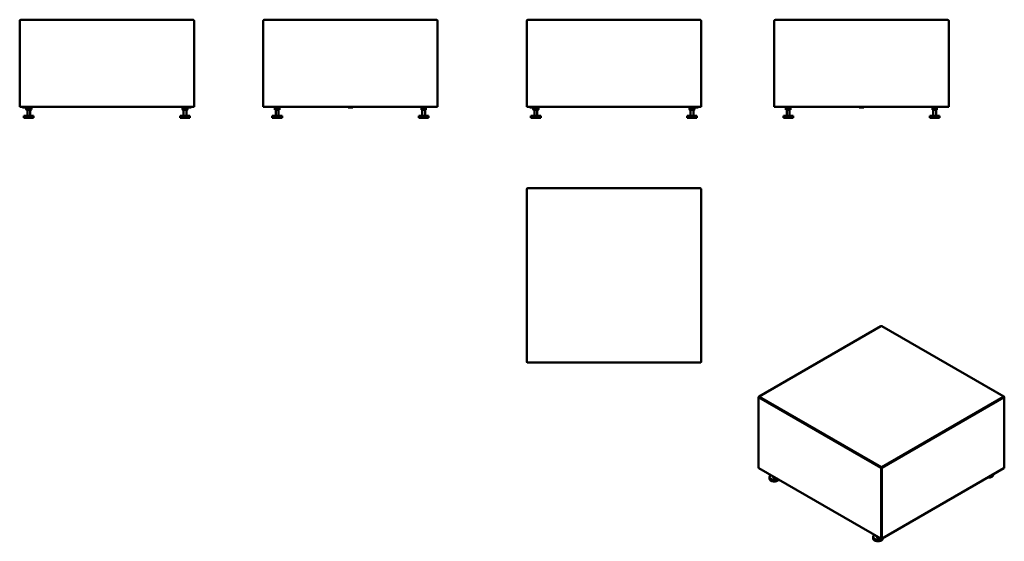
# Model space of a CAD drawing. Header units: millimetres. Extents: x 408 to 3231, y 452 to 1947.
import ezdxf

# ---------------------------------------------------------------- set-up
doc = ezdxf.new("R2010")
doc.units = ezdxf.units.MM
doc.header["$LTSCALE"] = 8
doc.layers.add('Visible (ISO)', color=7, linetype='Continuous', lineweight=50)
doc.layers.add('Visible Narrow (ISO)', color=7, linetype='Continuous', lineweight=35)

msp = doc.modelspace()

# ---------------------------------------------------------------- linework, layer by layer
at = {"layer": 'Visible (ISO)'}
for p, q in [((408.3, 1943.6), (408.3, 1696.6)), ((905.3, 1946.6), (411.3, 1946.6)), ((908.3, 1696.6), (908.3, 1943.6)), ((1106.6, 1943.6), (1106.6, 1696.6)), ((1603.6, 1946.6), (1109.6, 1946.6)), ((1606.6, 1696.6), (1606.6, 1943.6)), ((1862.1, 1943.6), (1862.1, 1696.6)), ((2359.1, 1946.6), (1865.1, 1946.6)), ((2362.1, 1696.6), (2362.1, 1943.6)), ((2571.9, 1943.6), (2571.9, 1696.6)), ((3068.9, 1946.6), (2574.9, 1946.6)), ((3071.9, 1696.6), (3071.9, 1943.6)), ((411.3, 1696.6), (408.3, 1696.6)), ((411.3, 1696.6), (905.3, 1696.6)), ((416.8, 1695.1), (416.8, 1696.6)), ((416.8, 1695.1), (426.3, 1695.1)), ((426.3, 1695.1), (426.3, 1696.6)), ((426.3, 1695.1), (442.3, 1695.1)), ((428.5, 1695.1), (426.8, 1694.2)), ((426.8, 1694.2), (426.8, 1689.3)), ((430.6, 1694.2), (430.6, 1689.3)), ((438.1, 1694.2), (438.1, 1689.3)), ((440.1, 1695.1), (441.8, 1694.2)), ((441.8, 1694.2), (441.8, 1689.3)), ((442.3, 1695.1), (442.3, 1696.6)), ((874.3, 1695.1), (874.3, 1696.6)), ((874.3, 1695.1), (890.3, 1695.1)), ((876.5, 1695.1), (874.8, 1694.2)), ((874.8, 1694.2), (874.8, 1689.3)), ((878.6, 1694.2), (878.6, 1689.3)), ((886.1, 1694.2), (886.1, 1689.3)), ((888.1, 1695.1), (889.8, 1694.2)), ((889.8, 1694.2), (889.8, 1689.3)), ((890.3, 1695.1), (890.3, 1696.6)), ((890.3, 1695.1), (899.8, 1695.1)), ((899.8, 1695.1), (899.8, 1696.6)), ((908.3, 1696.6), (905.3, 1696.6)), ((1109.6, 1696.6), (1106.6, 1696.6)), ((1109.6, 1696.6), (1603.6, 1696.6)), ((1138.6, 1695.1), (1138.6, 1696.6)), ((1138.6, 1695.1), (1154.6, 1695.1)), ((1140.8, 1695.1), (1140.1, 1694.7)), ((1140.1, 1694.2), (1140.1, 1694.7)), ((1140.1, 1694.2), (1140.1, 1689.3)), ((1146.6, 1694.2), (1146.6, 1689.3)), ((1152.4, 1695.1), (1153.1, 1694.7)), ((1153.1, 1694.7), (1153.1, 1694.2)), ((1153.1, 1694.2), (1153.1, 1689.3)), ((1154.6, 1695.1), (1154.6, 1696.6)), ((1350.1, 1695.1), (1350.1, 1696.6)), ((1350.1, 1695.1), (1363.1, 1695.1)), ((1363.1, 1695.1), (1363.1, 1696.6)), ((1558.6, 1695.1), (1558.6, 1696.6)), ((1558.6, 1695.1), (1574.6, 1695.1)), ((1560.8, 1695.1), (1560.1, 1694.7)), ((1560.1, 1694.2), (1560.1, 1694.7)), ((1560.1, 1694.2), (1560.1, 1689.3)), ((1566.6, 1694.2), (1566.6, 1689.3)), ((1572.4, 1695.1), (1573.1, 1694.7)), ((1573.1, 1694.7), (1573.1, 1694.2)), ((1573.1, 1694.2), (1573.1, 1689.3)), ((1574.6, 1695.1), (1574.6, 1696.6)), ((1606.6, 1696.6), (1603.6, 1696.6)), ((1865.1, 1696.6), (1862.1, 1696.6)), ((1865.1, 1696.6), (2359.1, 1696.6)), ((1870.6, 1695.1), (1870.6, 1696.6)), ((1870.6, 1695.1), (1880.1, 1695.1)), ((1880.1, 1695.1), (1880.1, 1696.6)), ((1880.1, 1695.1), (1896.1, 1695.1)), ((1882.3, 1695.1), (1880.6, 1694.2)), ((1880.6, 1694.2), (1880.6, 1689.3)), ((1884.4, 1694.2), (1884.4, 1689.3)), ((1891.9, 1694.2), (1891.9, 1689.3)), ((1893.9, 1695.1), (1895.6, 1694.2)), ((1895.6, 1694.2), (1895.6, 1689.3)), ((1896.1, 1695.1), (1896.1, 1696.6)), ((2328.1, 1695.1), (2328.1, 1696.6)), ((2328.1, 1695.1), (2344.1, 1695.1)), ((2330.3, 1695.1), (2328.6, 1694.2)), ((2328.6, 1694.2), (2328.6, 1689.3)), ((2332.4, 1694.2), (2332.4, 1689.3)), ((2339.9, 1694.2), (2339.9, 1689.3)), ((2341.9, 1695.1), (2343.6, 1694.2)), ((2343.6, 1694.2), (2343.6, 1689.3)), ((2344.1, 1695.1), (2344.1, 1696.6)), ((2344.1, 1695.1), (2353.6, 1695.1)), ((2353.6, 1695.1), (2353.6, 1696.6)), ((2362.1, 1696.6), (2359.1, 1696.6)), ((2574.9, 1696.6), (2571.9, 1696.6)), ((2574.9, 1696.6), (3068.9, 1696.6)), ((2603.9, 1695.1), (2603.9, 1696.6)), ((2603.9, 1695.1), (2619.9, 1695.1)), ((2606.1, 1695.1), (2605.4, 1694.7)), ((2605.4, 1694.2), (2605.4, 1694.7)), ((2605.4, 1694.2), (2605.4, 1689.3)), ((2611.9, 1694.2), (2611.9, 1689.3)), ((2617.7, 1695.1), (2618.4, 1694.7)), ((2618.4, 1694.7), (2618.4, 1694.2)), ((2618.4, 1694.2), (2618.4, 1689.3)), ((2619.9, 1695.1), (2619.9, 1696.6)), ((2815.4, 1695.1), (2815.4, 1696.6)), ((2815.4, 1695.1), (2828.4, 1695.1)), ((2828.4, 1695.1), (2828.4, 1696.6)), ((3023.9, 1695.1), (3023.9, 1696.6)), ((3023.9, 1695.1), (3039.9, 1695.1)), ((3026.1, 1695.1), (3025.4, 1694.7)), ((3025.4, 1694.2), (3025.4, 1694.7)), ((3025.4, 1694.2), (3025.4, 1689.3)), ((3031.9, 1694.2), (3031.9, 1689.3)), ((3037.7, 1695.1), (3038.4, 1694.7)), ((3038.4, 1694.7), (3038.4, 1694.2)), ((3038.4, 1694.2), (3038.4, 1689.3)), ((3039.9, 1695.1), (3039.9, 1696.6)), ((3071.9, 1696.6), (3068.9, 1696.6)), ((448.3, 1671.6), (420.3, 1671.6)), ((420.3, 1665.6), (420.3, 1671.6)), ((448.3, 1665.6), (420.3, 1665.6)), ((428.5, 1688.3), (426.8, 1689.3)), ((428.5, 1688.3), (440.1, 1688.3)), ((430.3, 1671.6), (430.3, 1688.3)), ((438.3, 1671.6), (438.3, 1688.3)), ((440.1, 1688.3), (441.8, 1689.3)), ((448.3, 1665.6), (448.3, 1671.6)), ((896.3, 1671.6), (868.3, 1671.6)), ((868.3, 1665.6), (868.3, 1671.6)), ((896.3, 1665.6), (868.3, 1665.6)), ((876.5, 1688.3), (874.8, 1689.3)), ((876.5, 1688.3), (888.1, 1688.3)), ((878.3, 1671.6), (878.3, 1688.3)), ((886.3, 1671.6), (886.3, 1688.3)), ((888.1, 1688.3), (889.8, 1689.3)), ((896.3, 1665.6), (896.3, 1671.6)), ((1160.6, 1671.6), (1132.6, 1671.6)), ((1132.6, 1665.6), (1132.6, 1671.6)), ((1160.6, 1665.6), (1132.6, 1665.6)), ((1140.1, 1688.8), (1140.1, 1689.3)), ((1140.8, 1688.3), (1140.1, 1688.8)), ((1140.8, 1688.3), (1152.4, 1688.3)), ((1142.6, 1671.6), (1142.6, 1688.3)), ((1150.6, 1671.6), (1150.6, 1688.3)), ((1152.4, 1688.3), (1153.1, 1688.8)), ((1153.1, 1689.3), (1153.1, 1688.8)), ((1160.6, 1665.6), (1160.6, 1671.6)), ((1580.6, 1671.6), (1552.6, 1671.6)), ((1552.6, 1665.6), (1552.6, 1671.6)), ((1580.6, 1665.6), (1552.6, 1665.6)), ((1560.1, 1688.8), (1560.1, 1689.3)), ((1560.8, 1688.3), (1560.1, 1688.8)), ((1560.8, 1688.3), (1572.4, 1688.3)), ((1562.6, 1671.6), (1562.6, 1688.3)), ((1570.6, 1671.6), (1570.6, 1688.3)), ((1572.4, 1688.3), (1573.1, 1688.8)), ((1573.1, 1689.3), (1573.1, 1688.8)), ((1580.6, 1665.6), (1580.6, 1671.6)), ((1902.1, 1671.6), (1874.1, 1671.6)), ((1874.1, 1665.6), (1874.1, 1671.6)), ((1902.1, 1665.6), (1874.1, 1665.6)), ((1882.3, 1688.3), (1880.6, 1689.3)), ((1882.3, 1688.3), (1893.9, 1688.3)), ((1884.1, 1671.6), (1884.1, 1688.3)), ((1892.1, 1671.6), (1892.1, 1688.3)), ((1893.9, 1688.3), (1895.6, 1689.3)), ((1902.1, 1665.6), (1902.1, 1671.6)), ((2350.1, 1671.6), (2322.1, 1671.6)), ((2322.1, 1665.6), (2322.1, 1671.6)), ((2350.1, 1665.6), (2322.1, 1665.6)), ((2330.3, 1688.3), (2328.6, 1689.3)), ((2330.3, 1688.3), (2341.9, 1688.3)), ((2332.1, 1671.6), (2332.1, 1688.3)), ((2340.1, 1671.6), (2340.1, 1688.3)), ((2341.9, 1688.3), (2343.6, 1689.3)), ((2350.1, 1665.6), (2350.1, 1671.6)), ((2625.9, 1671.6), (2597.9, 1671.6)), ((2597.9, 1665.6), (2597.9, 1671.6)), ((2625.9, 1665.6), (2597.9, 1665.6)), ((2605.4, 1688.8), (2605.4, 1689.3)), ((2606.1, 1688.3), (2605.4, 1688.8)), ((2606.1, 1688.3), (2617.7, 1688.3)), ((2607.9, 1671.6), (2607.9, 1688.3)), ((2615.9, 1671.6), (2615.9, 1688.3)), ((2617.7, 1688.3), (2618.4, 1688.8)), ((2618.4, 1689.3), (2618.4, 1688.8)), ((2625.9, 1665.6), (2625.9, 1671.6)), ((3045.9, 1671.6), (3017.9, 1671.6)), ((3017.9, 1665.6), (3017.9, 1671.6)), ((3045.9, 1665.6), (3017.9, 1665.6)), ((3025.4, 1688.8), (3025.4, 1689.3)), ((3026.1, 1688.3), (3025.4, 1688.8)), ((3026.1, 1688.3), (3037.7, 1688.3)), ((3027.9, 1671.6), (3027.9, 1688.3)), ((3035.9, 1671.6), (3035.9, 1688.3)), ((3037.7, 1688.3), (3038.4, 1688.8)), ((3038.4, 1689.3), (3038.4, 1688.8)), ((3045.9, 1665.6), (3045.9, 1671.6)), ((1862.1, 1460.8), (1862.1, 966.8)), ((2359.1, 1463.8), (1865.1, 1463.8)), ((2362.1, 966.8), (2362.1, 1460.8)), ((2877.6, 1068.4), (2528.3, 866.7)), ((3229.9, 866.7), (2880.6, 1068.4)), ((1865.1, 963.8), (2359.1, 963.8)), ((2526.8, 662.4), (2526.8, 864.1)), ((3231.4, 662.4), (3231.4, 864.1)), ((2527.7, 661.2), (2877, 459.5)), ((2881.2, 459.5), (3230.5, 661.2)), ((2558.2, 631.4), (2558.2, 636.3)), ((2568.2, 636.3), (2568.2, 637.8)), ((3200, 642.8), (3200, 643.6)), ((2855.2, 459.9), (2855.2, 464.8)), ((2865.2, 464.8), (2865.2, 466.3)), ((2883.2, 459.9), (2883.2, 460.7))]:
    msp.add_line(p, q, dxfattribs=at)
for centre, start, end in [((411.3, 1943.6), 90, 180), ((905.3, 1943.6), 0, 90), ((1109.6, 1943.6), 90, 180), ((1603.6, 1943.6), 0, 90), ((1865.1, 1943.6), 90, 180), ((2359.1, 1943.6), 0, 90), ((2574.9, 1943.6), 90, 180), ((3068.9, 1943.6), 0, 90), ((1865.1, 1460.8), 90, 180), ((2359.1, 1460.8), 0, 90), ((2879.1, 1065.8), 60, 120), ((1865.1, 966.8), 180, 270), ((2359.1, 966.8), 270, 0), ((2529.8, 864.1), 120, 180), ((3228.4, 864.1), 0, 60)]:
    msp.add_arc(centre, 3, start, end, dxfattribs=at)
for centre, major_axis, start_param, end_param in [((2529.8, 662.4), (-3, 0), 0, 0.785398), ((3228.4, 662.4), (3, 0), 5.497787, 6.283185), ((2572.2, 636.3), (-14, 0), 5.569277, 8.56789), ((2572.2, 631.4), (-14, 0), 0, 2.721402), ((2572.2, 636.3), (-4, 0), 0, 2.103514), ((3186, 642.8), (14, 0), 4.625213, 6.283185), ((2869.2, 464.8), (-14, 0), 5.569277, 8.622388), ((2869.2, 459.9), (-14, 0), 0, 3.141593), ((2869.2, 464.8), (-4, 0), 0, 2.103514), ((2879.1, 460.8), (3, 0), 3.926991, 5.497787)]:
    msp.add_ellipse(centre, major_axis=major_axis, ratio=0.57735, start_param=start_param, end_param=end_param, dxfattribs=at)
for points in [[(430.6, 1694.2), (428.7, 1695.2), (426.8, 1694.2)], [(438.1, 1694.2), (434.3, 1695.2), (430.6, 1694.2)], [(441.8, 1694.2), (440, 1695.2), (438.1, 1694.2)], [(878.6, 1694.2), (876.7, 1695.2), (874.8, 1694.2)], [(886.1, 1694.2), (882.3, 1695.2), (878.6, 1694.2)], [(889.8, 1694.2), (888, 1695.2), (886.1, 1694.2)], [(1146.6, 1694.2), (1143.4, 1695.2), (1140.1, 1694.2)], [(1153.1, 1694.2), (1149.9, 1695.2), (1146.6, 1694.2)], [(1566.6, 1694.2), (1563.4, 1695.2), (1560.1, 1694.2)], [(1573.1, 1694.2), (1569.9, 1695.2), (1566.6, 1694.2)], [(1884.4, 1694.2), (1882.5, 1695.2), (1880.6, 1694.2)], [(1891.9, 1694.2), (1888.1, 1695.2), (1884.4, 1694.2)], [(1895.6, 1694.2), (1893.8, 1695.2), (1891.9, 1694.2)], [(2332.4, 1694.2), (2330.5, 1695.2), (2328.6, 1694.2)], [(2339.9, 1694.2), (2336.1, 1695.2), (2332.4, 1694.2)], [(2343.6, 1694.2), (2341.8, 1695.2), (2339.9, 1694.2)], [(2611.9, 1694.2), (2608.6, 1695.2), (2605.4, 1694.2)], [(2618.4, 1694.2), (2615.1, 1695.2), (2611.9, 1694.2)], [(3031.9, 1694.2), (3028.6, 1695.2), (3025.4, 1694.2)], [(3038.4, 1694.2), (3035.1, 1695.2), (3031.9, 1694.2)], [(426.8, 1689.3), (428.7, 1688.2), (430.6, 1689.3)], [(430.6, 1689.3), (434.3, 1688.2), (438.1, 1689.3)], [(438.1, 1689.3), (440, 1688.2), (441.8, 1689.3)], [(874.8, 1689.3), (876.7, 1688.2), (878.6, 1689.3)], [(878.6, 1689.3), (882.3, 1688.2), (886.1, 1689.3)], [(886.1, 1689.3), (888, 1688.2), (889.8, 1689.3)], [(1140.1, 1689.3), (1143.4, 1688.2), (1146.6, 1689.3)], [(1146.6, 1689.3), (1149.9, 1688.2), (1153.1, 1689.3)], [(1560.1, 1689.3), (1563.4, 1688.2), (1566.6, 1689.3)], [(1566.6, 1689.3), (1569.9, 1688.2), (1573.1, 1689.3)], [(1880.6, 1689.3), (1882.5, 1688.2), (1884.4, 1689.3)], [(1884.4, 1689.3), (1888.1, 1688.2), (1891.9, 1689.3)], [(1891.9, 1689.3), (1893.8, 1688.2), (1895.6, 1689.3)], [(2328.6, 1689.3), (2330.5, 1688.2), (2332.4, 1689.3)], [(2332.4, 1689.3), (2336.1, 1688.2), (2339.9, 1689.3)], [(2339.9, 1689.3), (2341.8, 1688.2), (2343.6, 1689.3)], [(2605.4, 1689.3), (2608.6, 1688.2), (2611.9, 1689.3)], [(2611.9, 1689.3), (2615.1, 1688.2), (2618.4, 1689.3)], [(3025.4, 1689.3), (3028.6, 1688.2), (3031.9, 1689.3)], [(3031.9, 1689.3), (3035.1, 1688.2), (3038.4, 1689.3)]]:
    msp.add_rational_spline(points, [1, 1.15470053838, 1], degree=2, dxfattribs=at)
at = {"layer": 'Visible Narrow (ISO)'}
for p, q in [((2529.8, 866.6), (2879.1, 1068.2)), ((2879.1, 1068.2), (3228.4, 866.6)), ((2527.7, 661.2), (2527.7, 862.9)), ((2527.7, 862.9), (2877, 661.2)), ((2879.1, 664.9), (2529.8, 866.6)), ((3228.4, 866.6), (2879.1, 664.9)), ((2881.2, 661.2), (3230.5, 862.9)), ((3230.5, 862.9), (3230.5, 661.2)), ((2877, 661.2), (2877, 459.5)), ((2881.2, 459.5), (2881.2, 661.2))]:
    msp.add_line(p, q, dxfattribs=at)
for centre, major_axis, start_param, end_param in [((2879.1, 1065.8), (-1.5, 2.6), 5.497787, 6.283185), ((2879.1, 1065.8), (1.5, 2.6), 0, 0.785398), ((2529.8, 864.1), (-3, 0), 0, 0.785398), ((2529.8, 864.1), (1.5, 2.6), 0.785398, 2.356194), ((2529.8, 864.1), (-1.5, 2.6), 5.497787, 6.283185), ((3228.4, 864.1), (1.5, 2.6), 0, 0.785398), ((3228.4, 864.1), (1.5, -2.6), 0.785398, 2.356194), ((3228.4, 864.1), (3, 0), 5.497787, 6.283185), ((2879.1, 662.4), (-1.5, -2.6), 3.926991, 5.497787), ((2879.1, 662.4), (3, 0), 3.926991, 5.497787), ((2879.1, 662.4), (-1.5, 2.6), 3.926991, 5.497787)]:
    msp.add_ellipse(centre, major_axis=major_axis, ratio=0.57735, start_param=start_param, end_param=end_param, dxfattribs=at)

doc.saveas('drawing.dxf')
